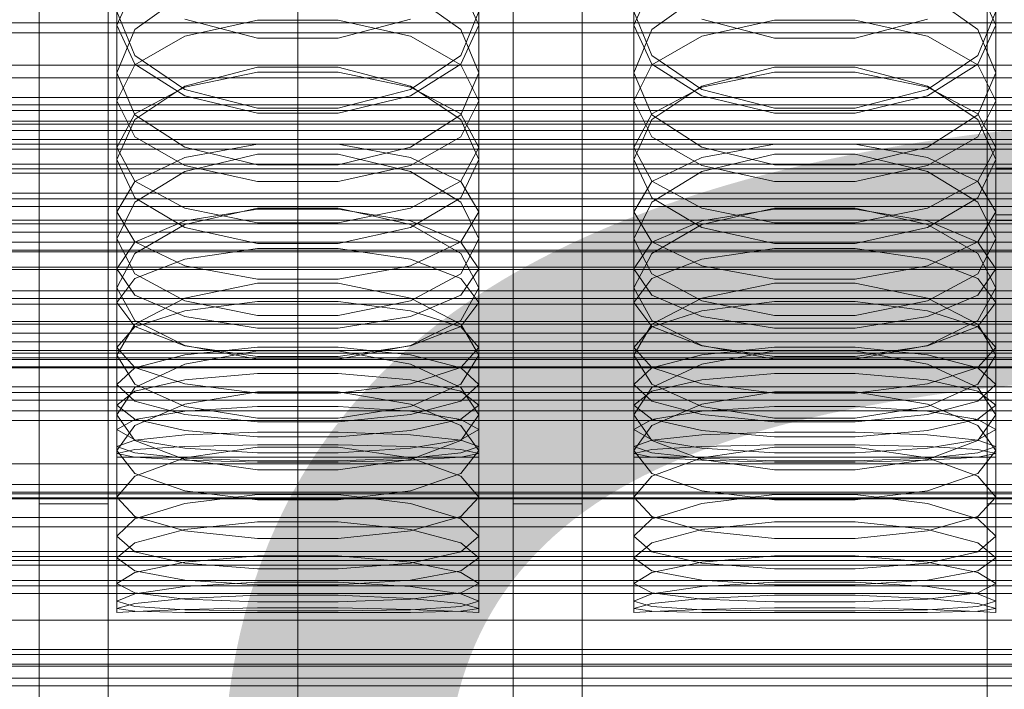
# Model space of a CAD drawing. Header units: millimetres. Extents: x -3490 to 61924, y -72580 to 6847.
# Tile 146 of 256: x 18 to 132, y -34676 to -34598. Entities that reach past the tile are written whole.
import ezdxf

# ---------------------------------------------------------------- set-up
doc = ezdxf.new("R2010")
doc.units = ezdxf.units.MM
for name, color, linetype, lineweight in [('COTAS_O', 1, 'Continuous', 0), ('COTAS_P', 1, 'Continuous', 0), ('frontal_briquetadora', 7, 'Continuous', 0), ('frontal_C01', 7, 'Continuous', 0), ('frontal_C02', 7, 'Continuous', 0), ('frontal_C03', 7, 'Continuous', 0), ('frontal_mezcladora', 7, 'Continuous', 0), ('frontal_secador', 7, 'Continuous', 0)]:
    doc.layers.add(name, color=color, linetype=linetype, lineweight=lineweight)
doc.dimstyles.new('R19_100', dxfattribs={"dimtxt": 250, "dimasz": 150, "dimexe": 150, "dimexo": 80, "dimgap": 100, "dimtad": 1, "dimtih": 1, "dimtoh": 1, "dimdsep": 46, "dimcen": 0.09, "dimadec": 0, "dimazin": 0, "dimtfac": 1, "dimtdec": 4, "dimtofl": 0, "dimtmove": 0, "dimatfit": 3, "dimfxl": 1, "dimtolj": 1, "dimtzin": 0, "dimarcsym": 0})

# ---------------------------------------------------------------- blocks, each defined once
blk = doc.blocks.new('DIM_R29_52')
at = {"layer": 'COTAS_P'}
for p, q in [((-1750, -34600), (-1600, -34555)), ((2600, -34600), (2450, -34555)), ((-1750, -35500), (-1750, -34600)), ((-1750, -34600), (2600, -34600)), ((-1750, -34600), (-1600, -34645)), ((2600, -34600), (2450, -34645)), ((2600, -35500), (2600, -34600))]:
    blk.add_line(p, q, dxfattribs=at)
blk.add_text('4350 P', height=250, dxfattribs=at).set_placement((425, -34500))
blk = doc.blocks.new('DIM_R29_58')
at = {"layer": 'COTAS_P'}
for p, q in [((-150, -32300), (550, -32300)), ((550, -32300), (505, -32450)), ((550, -34900), (550, -32300)), ((550, -32300), (595, -32450)), ((550, -34900), (505, -34750)), ((550, -34900), (595, -34750)), ((-150, -34900), (550, -34900))]:
    blk.add_line(p, q, dxfattribs=at)
blk.add_text('2600 P', height=250, rotation=90, dxfattribs=at).set_placement((450, -33600))
blk = doc.blocks.new('DIM_R29_60')
at = {"layer": 'COTAS_O'}
for p, q in [((-650, -33700), (50, -33700)), ((50, -33700), (5, -33850)), ((50, -34900), (50, -33700)), ((50, -33700), (95, -33850)), ((50, -34900), (5, -34750)), ((50, -34900), (95, -34750)), ((-650, -34900), (50, -34900))]:
    blk.add_line(p, q, dxfattribs=at)
blk.add_text('1200 O', height=250, rotation=90, dxfattribs=at).set_placement((-50, -34300))
blk = doc.blocks.new('DIM_R29_61')
at = {"layer": 'COTAS_O'}
for p, q in [((-650, -34200), (-500, -34155)), ((650, -34200), (500, -34155)), ((-650, -34900), (-650, -34200)), ((-650, -34200), (650, -34200)), ((-650, -34200), (-500, -34245)), ((650, -34200), (500, -34245)), ((650, -34900), (650, -34200))]:
    blk.add_line(p, q, dxfattribs=at)
blk.add_text('1300 O', height=250, dxfattribs=at).set_placement((0, -34100))
blk = doc.blocks.new('DIM_R29_66')
at = {"layer": 'COTAS_P'}
for p, q in [((-305, -34680), (395, -34680)), ((395, -34680), (350, -34830)), ((395, -36000), (395, -34680)), ((395, -34680), (440, -34830)), ((395, -36000), (350, -35850)), ((395, -36000), (440, -35850)), ((-305, -36000), (395, -36000))]:
    blk.add_line(p, q, dxfattribs=at)
blk.add_text('1320 P', height=250, rotation=90, dxfattribs=at).set_placement((295, -35340))

msp = doc.modelspace()

# ---------------------------------------------------------------- linework, layer by layer
at = {"layer": 'frontal_briquetadora'}
for p, q in [((29, -34589.538), (29, -34604.666)), ((71, -34589.538), (71, -34604.666)), ((89, -34589.538), (89, -34604.666)), ((131, -34589.538), (131, -34604.666)), ((29, -34599.11), (31.08, -34594.554)), ((36.906, -34595.48), (31.08, -34599.639)), ((68.92, -34599.639), (63.094, -34595.48)), ((68.92, -34594.554), (71, -34599.11)), ((89, -34599.11), (91.08, -34594.554)), ((96.906, -34595.48), (91.08, -34599.639)), ((128.92, -34599.639), (123.094, -34595.48)), ((128.92, -34594.554), (131, -34599.11)), ((31.08, -34602.633), (29, -34597.535)), ((71, -34597.535), (68.92, -34602.634)), ((91.08, -34602.633), (89, -34597.535)), ((131, -34597.535), (128.92, -34602.634)), ((45.327, -34600.632), (36.907, -34598.435)), ((45.327, -34598.547), (36.907, -34600.4)), ((54.673, -34598.547), (45.327, -34598.547)), ((63.093, -34598.435), (54.673, -34600.632)), ((63.093, -34600.4), (54.673, -34598.547)), ((105.327, -34600.632), (96.907, -34598.435)), ((105.327, -34598.547), (96.907, -34600.4)), ((114.673, -34598.547), (105.327, -34598.547)), ((123.093, -34598.435), (114.673, -34600.632)), ((123.093, -34600.4), (114.673, -34598.547)), ((29, -34599.11), (29, -34614.698)), ((29, -34599.11), (31.08, -34603.666)), ((31.08, -34599.639), (29, -34604.666)), ((68.92, -34603.666), (71, -34599.11)), ((71, -34604.666), (68.92, -34599.639)), ((71, -34599.11), (71, -34614.698)), ((89, -34599.11), (89, -34614.698)), ((89, -34599.11), (91.08, -34603.666)), ((91.08, -34599.639), (89, -34604.666)), ((128.92, -34603.666), (131, -34599.11)), ((131, -34604.666), (128.92, -34599.639)), ((131, -34599.11), (131, -34614.698)), ((36.907, -34600.4), (31.08, -34603.738)), ((54.673, -34600.632), (45.327, -34600.632)), ((68.92, -34603.738), (63.093, -34600.4)), ((96.907, -34600.4), (91.08, -34603.738)), ((114.673, -34600.632), (105.327, -34600.632)), ((128.92, -34603.738), (123.093, -34600.4)), ((36.906, -34606.596), (31.08, -34602.633)), ((68.92, -34602.634), (63.094, -34606.596)), ((96.906, -34606.596), (91.08, -34602.633)), ((128.92, -34602.634), (123.094, -34606.596)), ((31.08, -34603.738), (29, -34607.901)), ((29, -34604.666), (31.08, -34609.515)), ((31.08, -34603.666), (36.907, -34607.319)), ((45.326, -34603.999), (36.906, -34606.192)), ((36.907, -34606.298), (45.327, -34604.564)), ((54.674, -34603.999), (45.326, -34603.999)), ((45.327, -34604.564), (54.673, -34604.564)), ((54.673, -34604.564), (63.093, -34606.298)), ((63.094, -34606.192), (54.674, -34603.999)), ((63.093, -34607.319), (68.92, -34603.666)), ((71, -34607.901), (68.92, -34603.738)), ((68.92, -34609.515), (71, -34604.666)), ((91.08, -34603.738), (89, -34607.901)), ((89, -34604.666), (91.08, -34609.515)), ((91.08, -34603.666), (96.907, -34607.319)), ((105.326, -34603.999), (96.906, -34606.192)), ((96.907, -34606.298), (105.327, -34604.564)), ((114.674, -34603.999), (105.326, -34603.999)), ((105.327, -34604.564), (114.673, -34604.564)), ((114.673, -34604.564), (123.093, -34606.298)), ((123.094, -34606.192), (114.674, -34603.999)), ((123.093, -34607.319), (128.92, -34603.666)), ((131, -34607.901), (128.92, -34603.738)), ((128.92, -34609.515), (131, -34604.666)), ((36.906, -34606.192), (31.08, -34610.051)), ((31.08, -34609.422), (36.907, -34606.298)), ((45.326, -34608.746), (36.906, -34606.596)), ((63.094, -34606.596), (54.674, -34608.746)), ((63.093, -34606.298), (68.92, -34609.422)), ((68.92, -34610.051), (63.094, -34606.192)), ((96.906, -34606.192), (91.08, -34610.051)), ((91.08, -34609.422), (96.907, -34606.298)), ((105.326, -34608.746), (96.906, -34606.596)), ((123.094, -34606.596), (114.674, -34608.746)), ((123.093, -34606.298), (128.92, -34609.422)), ((128.92, -34610.051), (123.094, -34606.192)), ((29, -34607.901), (29, -34623.913)), ((29, -34607.901), (31.08, -34612.065)), ((36.907, -34607.319), (45.327, -34609.347)), ((54.673, -34609.347), (63.093, -34607.319)), ((68.92, -34612.065), (71, -34607.901)), ((71, -34607.901), (71, -34623.913)), ((89, -34607.901), (89, -34623.913)), ((89, -34607.901), (91.08, -34612.065)), ((96.907, -34607.319), (105.327, -34609.347)), ((114.673, -34609.347), (123.093, -34607.319)), ((128.92, -34612.065), (131, -34607.901)), ((131, -34607.901), (131, -34623.913)), ((54.674, -34608.746), (45.326, -34608.746)), ((114.674, -34608.746), (105.326, -34608.746)), ((29, -34613.318), (31.08, -34609.422)), ((31.08, -34610.051), (29, -34614.698)), ((31.08, -34609.515), (36.906, -34613.274)), ((45.327, -34609.347), (54.673, -34609.347)), ((63.094, -34613.274), (68.92, -34609.515)), ((68.92, -34609.422), (71, -34613.318)), ((71, -34614.698), (68.92, -34610.051)), ((89, -34613.318), (91.08, -34609.422)), ((91.08, -34610.051), (89, -34614.698)), ((91.08, -34609.515), (96.906, -34613.274)), ((105.327, -34609.347), (114.673, -34609.347)), ((123.094, -34613.274), (128.92, -34609.515)), ((128.92, -34609.422), (131, -34613.318)), ((131, -34614.698), (128.92, -34610.051)), ((31.08, -34612.065), (36.907, -34615.403)), ((63.093, -34615.403), (68.92, -34612.065)), ((91.08, -34612.065), (96.907, -34615.403)), ((123.093, -34615.403), (128.92, -34612.065)), ((29, -34613.318), (29, -34629.59)), ((31.08, -34617.214), (29, -34613.318)), ((36.906, -34613.274), (45.326, -34615.311)), ((36.907, -34614.479), (45.327, -34612.927)), ((45.327, -34612.927), (54.673, -34612.927)), ((54.673, -34612.927), (63.093, -34614.479)), ((54.674, -34615.311), (63.094, -34613.274)), ((71, -34613.318), (68.92, -34617.214)), ((71, -34613.318), (71, -34629.59)), ((89, -34613.318), (89, -34629.59)), ((91.08, -34617.214), (89, -34613.318)), ((96.906, -34613.274), (105.326, -34615.311)), ((96.907, -34614.479), (105.327, -34612.927)), ((105.327, -34612.927), (114.673, -34612.927)), ((114.673, -34612.927), (123.093, -34614.479)), ((114.674, -34615.311), (123.094, -34613.274)), ((131, -34613.318), (128.92, -34617.214)), ((131, -34613.318), (131, -34629.59)), ((31.08, -34619.163), (29, -34614.698)), ((31.08, -34617.275), (36.907, -34614.479)), ((36.906, -34616.105), (45.326, -34614.083)), ((45.326, -34614.083), (54.674, -34614.083)), ((54.674, -34614.083), (63.094, -34616.105)), ((63.093, -34614.479), (68.92, -34617.275)), ((71, -34614.698), (68.92, -34619.163)), ((91.08, -34619.163), (89, -34614.698)), ((91.08, -34617.275), (96.907, -34614.479)), ((96.906, -34616.105), (105.326, -34614.083)), ((105.326, -34614.083), (114.674, -34614.083)), ((114.674, -34614.083), (123.094, -34616.105)), ((123.093, -34614.479), (128.92, -34617.275)), ((131, -34614.698), (128.92, -34619.163)), ((31.08, -34619.655), (36.906, -34616.105)), ((36.907, -34615.403), (45.327, -34617.256)), ((45.326, -34615.311), (54.674, -34615.311)), ((54.673, -34617.256), (63.093, -34615.403)), ((63.094, -34616.105), (68.92, -34619.655)), ((91.08, -34619.655), (96.906, -34616.105)), ((96.907, -34615.403), (105.327, -34617.256)), ((105.326, -34615.311), (114.674, -34615.311)), ((114.673, -34617.256), (123.093, -34615.403)), ((123.094, -34616.105), (128.92, -34619.655)), ((29, -34620.762), (31.08, -34617.275)), ((36.907, -34620.338), (31.08, -34617.214)), ((45.327, -34617.256), (54.673, -34617.256)), ((68.92, -34617.214), (63.093, -34620.338)), ((68.92, -34617.275), (71, -34620.762)), ((89, -34620.762), (91.08, -34617.275)), ((96.907, -34620.338), (91.08, -34617.214)), ((105.327, -34617.256), (114.673, -34617.256)), ((128.92, -34617.214), (123.093, -34620.338)), ((128.92, -34617.275), (131, -34620.762)), ((36.906, -34622.61), (31.08, -34619.163)), ((68.92, -34619.163), (63.094, -34622.61)), ((96.906, -34622.61), (91.08, -34619.163)), ((128.92, -34619.163), (123.094, -34622.61)), ((29, -34623.913), (31.08, -34619.655)), ((29, -34620.762), (29, -34637.392)), ((29, -34620.762), (31.08, -34624.249)), ((45.326, -34620.353), (36.906, -34622.259)), ((45.327, -34622.072), (36.907, -34620.338)), ((45.327, -34620.476), (36.907, -34621.842)), ((54.674, -34620.353), (45.326, -34620.353)), ((54.673, -34620.476), (45.327, -34620.476)), ((63.093, -34620.338), (54.673, -34622.072)), ((63.093, -34621.842), (54.673, -34620.476)), ((63.094, -34622.259), (54.674, -34620.353)), ((68.92, -34619.655), (71, -34623.913)), ((68.92, -34624.249), (71, -34620.762)), ((71, -34620.762), (71, -34637.392)), ((89, -34623.913), (91.08, -34619.655)), ((89, -34620.762), (89, -34637.392)), ((89, -34620.762), (91.08, -34624.249)), ((105.326, -34620.353), (96.906, -34622.259)), ((105.327, -34622.072), (96.907, -34620.338)), ((105.327, -34620.476), (96.907, -34621.842)), ((114.674, -34620.353), (105.326, -34620.353)), ((114.673, -34620.476), (105.327, -34620.476)), ((123.093, -34620.338), (114.673, -34622.072)), ((123.093, -34621.842), (114.673, -34620.476)), ((123.094, -34622.259), (114.674, -34620.353)), ((128.92, -34619.655), (131, -34623.913)), ((128.92, -34624.249), (131, -34620.762)), ((131, -34620.762), (131, -34637.392)), ((36.907, -34621.842), (31.08, -34624.303)), ((68.92, -34624.303), (63.093, -34621.842)), ((96.907, -34621.842), (91.08, -34624.303)), ((128.92, -34624.303), (123.093, -34621.842)), ((36.906, -34622.259), (31.08, -34625.598)), ((45.326, -34624.472), (36.906, -34622.61)), ((54.673, -34622.072), (45.327, -34622.072)), ((63.094, -34622.61), (54.674, -34624.472)), ((68.92, -34625.598), (63.094, -34622.259)), ((96.906, -34622.259), (91.08, -34625.598)), ((105.326, -34624.472), (96.906, -34622.61)), ((114.673, -34622.072), (105.327, -34622.072)), ((123.094, -34622.61), (114.674, -34624.472)), ((128.92, -34625.598), (123.094, -34622.259)), ((31.08, -34627.982), (29, -34623.913)), ((71, -34623.913), (68.92, -34627.982)), ((91.08, -34627.982), (89, -34623.913)), ((131, -34623.913), (128.92, -34627.982)), ((31.08, -34624.303), (29, -34627.373)), ((31.08, -34624.249), (36.907, -34627.045)), ((36.907, -34626.287), (45.327, -34625.047)), ((54.674, -34624.472), (45.326, -34624.472)), ((45.327, -34625.047), (54.673, -34625.047)), ((54.673, -34625.047), (63.093, -34626.287)), ((63.093, -34627.045), (68.92, -34624.249)), ((71, -34627.373), (68.92, -34624.303)), ((91.08, -34624.303), (89, -34627.373)), ((91.08, -34624.249), (96.907, -34627.045)), ((96.907, -34626.287), (105.327, -34625.047)), ((114.674, -34624.472), (105.326, -34624.472)), ((105.327, -34625.047), (114.673, -34625.047)), ((114.673, -34625.047), (123.093, -34626.287)), ((123.093, -34627.045), (128.92, -34624.249)), ((131, -34627.373), (128.92, -34624.303)), ((31.08, -34625.598), (29, -34629.59)), ((31.08, -34628.522), (36.907, -34626.287)), ((63.093, -34626.287), (68.92, -34628.522)), ((71, -34629.59), (68.92, -34625.598)), ((91.08, -34625.598), (89, -34629.59)), ((91.08, -34628.522), (96.907, -34626.287)), ((123.093, -34626.287), (128.92, -34628.522)), ((131, -34629.59), (128.92, -34625.598)), ((29, -34627.373), (29, -34644.321)), ((29, -34627.373), (31.08, -34630.442)), ((36.907, -34627.045), (45.327, -34628.597)), ((54.673, -34628.597), (63.093, -34627.045)), ((68.92, -34630.442), (71, -34627.373)), ((71, -34627.373), (71, -34644.321)), ((89, -34627.373), (89, -34644.321)), ((89, -34627.373), (91.08, -34630.442)), ((96.907, -34627.045), (105.327, -34628.597)), ((114.673, -34628.597), (123.093, -34627.045)), ((128.92, -34630.442), (131, -34627.373)), ((131, -34627.373), (131, -34644.321)), ((29, -34631.309), (31.08, -34628.522)), ((36.906, -34631.109), (31.08, -34627.982)), ((45.327, -34628.597), (54.673, -34628.597)), ((68.92, -34627.982), (63.094, -34631.109)), ((68.92, -34628.522), (71, -34631.309)), ((89, -34631.309), (91.08, -34628.522)), ((96.906, -34631.109), (91.08, -34627.982)), ((105.327, -34628.597), (114.673, -34628.597)), ((128.92, -34627.982), (123.094, -34631.109)), ((128.92, -34628.522), (131, -34631.309)), ((29, -34629.59), (31.08, -34633.39)), ((45.326, -34629.063), (36.906, -34630.791)), ((54.674, -34629.063), (45.326, -34629.063)), ((63.094, -34630.791), (54.674, -34629.063)), ((68.92, -34633.39), (71, -34629.59)), ((89, -34629.59), (91.08, -34633.39)), ((105.326, -34629.063), (96.906, -34630.791)), ((114.674, -34629.063), (105.326, -34629.063)), ((123.094, -34630.791), (114.674, -34629.063)), ((128.92, -34633.39), (131, -34629.59)), ((31.08, -34630.442), (36.907, -34632.904)), ((36.906, -34630.791), (31.08, -34633.807)), ((63.093, -34632.904), (68.92, -34630.442)), ((68.92, -34633.807), (63.094, -34630.791)), ((91.08, -34630.442), (96.907, -34632.904)), ((96.906, -34630.791), (91.08, -34633.807)), ((123.093, -34632.904), (128.92, -34630.442)), ((128.92, -34633.807), (123.094, -34630.791)), ((29, -34631.309), (29, -34648.447)), ((31.08, -34634.097), (29, -34631.309)), ((45.326, -34632.791), (36.906, -34631.109)), ((36.907, -34632.248), (45.327, -34631.199)), ((45.327, -34631.199), (54.673, -34631.199)), ((54.673, -34631.199), (63.093, -34632.248)), ((63.094, -34631.109), (54.674, -34632.791)), ((71, -34631.309), (68.92, -34634.097)), ((71, -34631.309), (71, -34648.447)), ((89, -34631.309), (89, -34648.447)), ((91.08, -34634.097), (89, -34631.309)), ((105.326, -34632.791), (96.906, -34631.109)), ((96.907, -34632.248), (105.327, -34631.199)), ((105.327, -34631.199), (114.673, -34631.199)), ((114.673, -34631.199), (123.093, -34632.248)), ((123.094, -34631.109), (114.674, -34632.791)), ((131, -34631.309), (128.92, -34634.097)), ((131, -34631.309), (131, -34648.447)), ((31.08, -34634.139), (36.907, -34632.248)), ((36.907, -34632.904), (45.327, -34634.27)), ((54.674, -34632.791), (45.326, -34632.791)), ((54.673, -34634.27), (63.093, -34632.904)), ((63.093, -34632.248), (68.92, -34634.139)), ((91.08, -34634.139), (96.907, -34632.248)), ((96.907, -34632.904), (105.327, -34634.27)), ((114.674, -34632.791), (105.326, -34632.791)), ((114.673, -34634.27), (123.093, -34632.904)), ((123.093, -34632.248), (128.92, -34634.139)), ((31.08, -34633.807), (29, -34637.392)), ((29, -34636.498), (31.08, -34634.139)), ((31.08, -34633.39), (36.906, -34636.299)), ((36.907, -34636.332), (31.08, -34634.097)), ((45.327, -34634.27), (54.673, -34634.27)), ((68.92, -34634.097), (63.093, -34636.332)), ((63.094, -34636.299), (68.92, -34633.39)), ((71, -34637.392), (68.92, -34633.807)), ((68.92, -34634.139), (71, -34636.498)), ((91.08, -34633.807), (89, -34637.392)), ((89, -34636.498), (91.08, -34634.139)), ((91.08, -34633.39), (96.906, -34636.299)), ((96.907, -34636.332), (91.08, -34634.097)), ((105.327, -34634.27), (114.673, -34634.27)), ((128.92, -34634.097), (123.093, -34636.332)), ((123.094, -34636.299), (128.92, -34633.39)), ((131, -34637.392), (128.92, -34633.807)), ((128.92, -34634.139), (131, -34636.498)), ((29, -34636.498), (29, -34653.884)), ((29, -34636.498), (31.08, -34638.856)), ((36.906, -34636.299), (45.326, -34637.86)), ((45.327, -34637.572), (36.907, -34636.332)), ((45.327, -34636.493), (36.907, -34637.349)), ((54.673, -34636.493), (45.327, -34636.493)), ((63.093, -34636.332), (54.673, -34637.572)), ((63.093, -34637.349), (54.673, -34636.493)), ((54.674, -34637.86), (63.094, -34636.299)), ((68.92, -34638.856), (71, -34636.498)), ((71, -34636.498), (71, -34653.884)), ((89, -34636.498), (89, -34653.884)), ((89, -34636.498), (91.08, -34638.856)), ((96.906, -34636.299), (105.326, -34637.86)), ((105.327, -34637.572), (96.907, -34636.332)), ((105.327, -34636.493), (96.907, -34637.349)), ((114.673, -34636.493), (105.327, -34636.493)), ((123.093, -34636.332), (114.673, -34637.572)), ((123.093, -34637.349), (114.673, -34636.493)), ((114.674, -34637.86), (123.094, -34636.299)), ((128.92, -34638.856), (131, -34636.498)), ((131, -34636.498), (131, -34653.884)), ((31.08, -34640.781), (29, -34637.392)), ((36.907, -34637.349), (31.08, -34638.892)), ((36.906, -34638.466), (45.326, -34636.92)), ((45.326, -34636.92), (54.674, -34636.92)), ((45.326, -34637.86), (54.674, -34637.86)), ((54.673, -34637.572), (45.327, -34637.572)), ((54.674, -34636.92), (63.094, -34638.466)), ((68.92, -34638.892), (63.093, -34637.349)), ((71, -34637.392), (68.92, -34640.781)), ((91.08, -34640.781), (89, -34637.392)), ((96.907, -34637.349), (91.08, -34638.892)), ((96.906, -34638.466), (105.326, -34636.92)), ((105.326, -34636.92), (114.674, -34636.92)), ((105.326, -34637.86), (114.674, -34637.86)), ((114.673, -34637.572), (105.327, -34637.572)), ((114.674, -34636.92), (123.094, -34638.466)), ((128.92, -34638.892), (123.093, -34637.349)), ((131, -34637.392), (128.92, -34640.781)), ((31.08, -34638.892), (29, -34640.815)), ((31.08, -34641.151), (36.906, -34638.466)), ((31.08, -34638.856), (36.907, -34640.747)), ((63.093, -34640.747), (68.92, -34638.856)), ((63.094, -34638.466), (68.92, -34641.151)), ((71, -34640.815), (68.92, -34638.892)), ((91.08, -34638.892), (89, -34640.815)), ((91.08, -34641.151), (96.906, -34638.466)), ((91.08, -34638.856), (96.907, -34640.747)), ((123.093, -34640.747), (128.92, -34638.856)), ((123.094, -34638.466), (128.92, -34641.151)), ((131, -34640.815), (128.92, -34638.892)), ((36.907, -34640.265), (45.327, -34639.539)), ((45.327, -34639.539), (54.673, -34639.539)), ((54.673, -34639.539), (63.093, -34640.265)), ((96.907, -34640.265), (105.327, -34639.539)), ((105.327, -34639.539), (114.673, -34639.539)), ((114.673, -34639.539), (123.093, -34640.265)), ((29, -34640.815), (29, -34658.409)), ((29, -34640.815), (31.08, -34642.739)), ((29, -34644.321), (31.08, -34641.151)), ((31.08, -34641.573), (36.907, -34640.265)), ((36.906, -34643.357), (31.08, -34640.781)), ((36.907, -34640.747), (45.327, -34641.797)), ((54.673, -34641.797), (63.093, -34640.747)), ((63.093, -34640.265), (68.92, -34641.573)), ((68.92, -34640.781), (63.094, -34643.357)), ((68.92, -34642.739), (71, -34640.815)), ((68.92, -34641.151), (71, -34644.321)), ((71, -34640.815), (71, -34658.409)), ((89, -34640.815), (89, -34658.409)), ((89, -34640.815), (91.08, -34642.739)), ((89, -34644.321), (91.08, -34641.151)), ((91.08, -34641.573), (96.907, -34640.265)), ((96.906, -34643.357), (91.08, -34640.781)), ((96.907, -34640.747), (105.327, -34641.797)), ((114.673, -34641.797), (123.093, -34640.747)), ((123.093, -34640.265), (128.92, -34641.573)), ((128.92, -34640.781), (123.094, -34643.357)), ((128.92, -34642.739), (131, -34640.815)), ((128.92, -34641.151), (131, -34644.321)), ((131, -34640.815), (131, -34658.409)), ((29, -34643.204), (31.08, -34641.573)), ((45.326, -34641.675), (36.906, -34643.097)), ((54.674, -34641.675), (45.326, -34641.675)), ((45.327, -34641.797), (54.673, -34641.797)), ((63.094, -34643.097), (54.674, -34641.675)), ((68.92, -34641.573), (71, -34643.204)), ((89, -34643.204), (91.08, -34641.573)), ((105.326, -34641.675), (96.906, -34643.097)), ((114.674, -34641.675), (105.326, -34641.675)), ((105.327, -34641.797), (114.673, -34641.797)), ((123.094, -34643.097), (114.674, -34641.675)), ((128.92, -34641.573), (131, -34643.204)), ((29, -34643.204), (29, -34660.914)), ((31.08, -34644.835), (29, -34643.204)), ((31.08, -34642.739), (36.907, -34644.281)), ((36.906, -34643.097), (31.08, -34645.558)), ((45.326, -34644.733), (36.906, -34643.357)), ((36.907, -34643.905), (45.327, -34643.376)), ((45.327, -34643.376), (54.673, -34643.376)), ((54.673, -34643.376), (63.093, -34643.905)), ((63.094, -34643.357), (54.674, -34644.733)), ((63.093, -34644.281), (68.92, -34642.739)), ((68.92, -34645.558), (63.094, -34643.097)), ((71, -34643.204), (68.92, -34644.835)), ((71, -34643.204), (71, -34660.914)), ((89, -34643.204), (89, -34660.914)), ((91.08, -34644.835), (89, -34643.204)), ((91.08, -34642.739), (96.907, -34644.281)), ((96.906, -34643.097), (91.08, -34645.558)), ((105.326, -34644.733), (96.906, -34643.357)), ((96.907, -34643.905), (105.327, -34643.376)), ((105.327, -34643.376), (114.673, -34643.376)), ((114.673, -34643.376), (123.093, -34643.905)), ((123.094, -34643.357), (114.674, -34644.733)), ((123.093, -34644.281), (128.92, -34642.739)), ((128.92, -34645.558), (123.094, -34643.097)), ((131, -34643.204), (128.92, -34644.835)), ((131, -34643.204), (131, -34660.914)), ((31.08, -34647.291), (29, -34644.321)), ((31.08, -34644.859), (36.907, -34643.905)), ((36.907, -34644.281), (45.327, -34645.137)), ((54.674, -34644.733), (45.326, -34644.733)), ((54.673, -34645.137), (63.093, -34644.281)), ((63.093, -34643.905), (68.92, -34644.859)), ((71, -34644.321), (68.92, -34647.291)), ((91.08, -34647.291), (89, -34644.321)), ((91.08, -34644.859), (96.907, -34643.905)), ((96.907, -34644.281), (105.327, -34645.137)), ((114.674, -34644.733), (105.326, -34644.733)), ((114.673, -34645.137), (123.093, -34644.281)), ((123.093, -34643.905), (128.92, -34644.859)), ((131, -34644.321), (128.92, -34647.291)), ((29, -34646.048), (31.08, -34644.859)), ((31.08, -34645.558), (29, -34648.447)), ((36.907, -34646.144), (31.08, -34644.835)), ((45.327, -34645.137), (54.673, -34645.137)), ((68.92, -34644.835), (63.093, -34646.144)), ((68.92, -34644.859), (71, -34646.048)), ((71, -34648.447), (68.92, -34645.558)), ((89, -34646.048), (91.08, -34644.859)), ((91.08, -34645.558), (89, -34648.447)), ((96.907, -34646.144), (91.08, -34644.835)), ((105.327, -34645.137), (114.673, -34645.137)), ((128.92, -34644.835), (123.093, -34646.144)), ((128.92, -34644.859), (131, -34646.048)), ((131, -34648.447), (128.92, -34645.558)), ((29, -34646.048), (29, -34663.894)), ((29, -34646.048), (31.08, -34647.238)), ((36.907, -34646.656), (31.08, -34647.254)), ((45.327, -34646.869), (36.907, -34646.144)), ((45.327, -34646.325), (36.907, -34646.656)), ((54.673, -34646.325), (45.327, -34646.325)), ((54.673, -34646.869), (45.327, -34646.869)), ((63.093, -34646.144), (54.673, -34646.869)), ((63.093, -34646.656), (54.673, -34646.325)), ((68.92, -34647.254), (63.093, -34646.656)), ((68.92, -34647.238), (71, -34646.048)), ((71, -34646.048), (71, -34663.894)), ((89, -34646.048), (89, -34663.894)), ((89, -34646.048), (91.08, -34647.238)), ((96.907, -34646.656), (91.08, -34647.254)), ((105.327, -34646.869), (96.907, -34646.144)), ((105.327, -34646.325), (96.907, -34646.656)), ((114.673, -34646.325), (105.327, -34646.325)), ((114.673, -34646.869), (105.327, -34646.869)), ((123.093, -34646.144), (114.673, -34646.869)), ((123.093, -34646.656), (114.673, -34646.325)), ((128.92, -34647.254), (123.093, -34646.656)), ((128.92, -34647.238), (131, -34646.048)), ((131, -34646.048), (131, -34663.894)), ((31.08, -34647.254), (29, -34647.998)), ((29, -34647.998), (29, -34665.938)), ((29, -34647.998), (31.08, -34648.743)), ((31.08, -34647.238), (36.907, -34648.191)), ((36.906, -34649.528), (31.08, -34647.291)), ((31.08, -34648.352), (36.907, -34647.994)), ((45.326, -34648.069), (36.906, -34649.303)), ((36.907, -34647.994), (45.327, -34647.795)), ((54.674, -34648.069), (45.326, -34648.069)), ((45.327, -34647.795), (54.673, -34647.795)), ((54.673, -34647.795), (63.093, -34647.994)), ((63.094, -34649.303), (54.674, -34648.069)), ((63.093, -34648.191), (68.92, -34647.238)), ((63.093, -34647.994), (68.92, -34648.352)), ((68.92, -34647.291), (63.094, -34649.528)), ((71, -34647.998), (68.92, -34647.254)), ((68.92, -34648.743), (71, -34647.998)), ((71, -34647.998), (71, -34665.938)), ((91.08, -34647.254), (89, -34647.998)), ((89, -34647.998), (89, -34665.938)), ((89, -34647.998), (91.08, -34648.743)), ((91.08, -34647.238), (96.907, -34648.191)), ((96.906, -34649.528), (91.08, -34647.291)), ((91.08, -34648.352), (96.907, -34647.994)), ((105.326, -34648.069), (96.906, -34649.303)), ((96.907, -34647.994), (105.327, -34647.795)), ((114.674, -34648.069), (105.326, -34648.069)), ((105.327, -34647.795), (114.673, -34647.795)), ((114.673, -34647.795), (123.093, -34647.994)), ((123.094, -34649.303), (114.674, -34648.069)), ((123.093, -34648.191), (128.92, -34647.238)), ((123.093, -34647.994), (128.92, -34648.352)), ((128.92, -34647.291), (123.094, -34649.528)), ((131, -34647.998), (128.92, -34647.254)), ((128.92, -34648.743), (131, -34647.998)), ((131, -34647.998), (131, -34665.938)), ((29, -34648.799), (31.08, -34648.352)), ((29, -34648.447), (31.08, -34651.133)), ((29, -34648.799), (29, -34666.778)), ((31.08, -34649.246), (29, -34648.799)), ((29, -34649.25), (29, -34667.25)), ((29, -34649.25), (31.08, -34649.25)), ((31.08, -34648.743), (36.907, -34649.34)), ((36.907, -34649.605), (31.08, -34649.246)), ((31.08, -34649.25), (36.907, -34649.25)), ((36.906, -34649.303), (31.08, -34651.424)), ((36.907, -34648.191), (45.327, -34648.721)), ((36.907, -34649.25), (45.327, -34649.25)), ((45.327, -34648.721), (54.673, -34648.721)), ((45.327, -34649.25), (54.673, -34649.25)), ((54.673, -34648.721), (63.093, -34648.191)), ((54.673, -34649.25), (63.093, -34649.25)), ((63.093, -34649.34), (68.92, -34648.743)), ((68.92, -34649.246), (63.093, -34649.605)), ((63.093, -34649.25), (68.92, -34649.25)), ((68.92, -34651.424), (63.094, -34649.303)), ((68.92, -34648.352), (71, -34648.799)), ((68.92, -34651.133), (71, -34648.447)), ((71, -34648.799), (68.92, -34649.246)), ((68.92, -34649.25), (71, -34649.25)), ((71, -34648.799), (71, -34666.778)), ((71, -34649.25), (71, -34667.25)), ((89, -34648.799), (91.08, -34648.352)), ((89, -34648.447), (91.08, -34651.133)), ((89, -34648.799), (89, -34666.778)), ((91.08, -34649.246), (89, -34648.799)), ((89, -34649.25), (89, -34667.25)), ((89, -34649.25), (91.08, -34649.25)), ((91.08, -34648.743), (96.907, -34649.34)), ((96.907, -34649.605), (91.08, -34649.246)), ((91.08, -34649.25), (96.907, -34649.25)), ((96.906, -34649.303), (91.08, -34651.424)), ((96.907, -34648.191), (105.327, -34648.721)), ((96.907, -34649.25), (105.327, -34649.25)), ((105.327, -34648.721), (114.673, -34648.721)), ((105.327, -34649.25), (114.673, -34649.25)), ((114.673, -34648.721), (123.093, -34648.191)), ((114.673, -34649.25), (123.093, -34649.25)), ((123.093, -34649.34), (128.92, -34648.743)), ((128.92, -34649.246), (123.093, -34649.605)), ((123.093, -34649.25), (128.92, -34649.25)), ((128.92, -34651.424), (123.094, -34649.303)), ((128.92, -34648.352), (131, -34648.799)), ((128.92, -34651.133), (131, -34648.447)), ((131, -34648.799), (128.92, -34649.246)), ((128.92, -34649.25), (131, -34649.25)), ((131, -34648.799), (131, -34666.778)), ((131, -34649.25), (131, -34667.25)), ((45.326, -34650.715), (36.906, -34649.528)), ((36.907, -34649.34), (45.327, -34649.671)), ((45.327, -34649.804), (36.907, -34649.605)), ((45.327, -34649.671), (54.673, -34649.671)), ((54.673, -34649.804), (45.327, -34649.804)), ((54.673, -34649.671), (63.093, -34649.34)), ((63.093, -34649.605), (54.673, -34649.804)), ((63.094, -34649.528), (54.674, -34650.715)), ((105.326, -34650.715), (96.906, -34649.528)), ((96.907, -34649.34), (105.327, -34649.671)), ((105.327, -34649.804), (96.907, -34649.605)), ((105.327, -34649.671), (114.673, -34649.671)), ((114.673, -34649.804), (105.327, -34649.804)), ((114.673, -34649.671), (123.093, -34649.34)), ((123.093, -34649.605), (114.673, -34649.804)), ((123.094, -34649.528), (114.674, -34650.715)), ((31.08, -34651.424), (29, -34653.884)), ((31.08, -34651.133), (36.906, -34653.142)), ((54.674, -34650.715), (45.326, -34650.715)), ((63.094, -34653.142), (68.92, -34651.133)), ((71, -34653.884), (68.92, -34651.424)), ((91.08, -34651.424), (89, -34653.884)), ((91.08, -34651.133), (96.906, -34653.142)), ((114.674, -34650.715), (105.326, -34650.715)), ((123.094, -34653.142), (128.92, -34651.133)), ((131, -34653.884), (128.92, -34651.424)), ((31.08, -34656.141), (29, -34653.884)), ((36.906, -34653.142), (45.326, -34654.2)), ((36.906, -34654.607), (45.326, -34653.565)), ((45.326, -34653.565), (54.674, -34653.565)), ((54.674, -34654.2), (63.094, -34653.142)), ((54.674, -34653.565), (63.094, -34654.607)), ((71, -34653.884), (68.92, -34656.141)), ((91.08, -34656.141), (89, -34653.884)), ((96.906, -34653.142), (105.326, -34654.2)), ((96.906, -34654.607), (105.326, -34653.565)), ((105.326, -34653.565), (114.674, -34653.565)), ((114.674, -34654.2), (123.094, -34653.142)), ((114.674, -34653.565), (123.094, -34654.607)), ((131, -34653.884), (128.92, -34656.141)), ((31.08, -34656.382), (36.906, -34654.607)), ((45.326, -34654.2), (54.674, -34654.2)), ((63.094, -34654.607), (68.92, -34656.382)), ((91.08, -34656.382), (96.906, -34654.607)), ((105.326, -34654.2), (114.674, -34654.2)), ((123.094, -34654.607), (128.92, -34656.382)), ((36.906, -34657.802), (31.08, -34656.141)), ((68.92, -34656.141), (63.094, -34657.802)), ((96.906, -34657.802), (91.08, -34656.141)), ((128.92, -34656.141), (123.094, -34657.802)), ((29, -34658.409), (31.08, -34656.382)), ((45.326, -34656.722), (36.906, -34657.636)), ((54.674, -34656.723), (45.326, -34656.722)), ((63.094, -34657.636), (54.674, -34656.723)), ((68.92, -34656.382), (71, -34658.409)), ((89, -34658.409), (91.08, -34656.382)), ((105.326, -34656.722), (96.906, -34657.636)), ((114.674, -34656.723), (105.326, -34656.722)), ((123.094, -34657.636), (114.674, -34656.723)), ((128.92, -34656.382), (131, -34658.409)), ((31.08, -34660.23), (29, -34658.409)), ((36.906, -34657.636), (31.08, -34659.178)), ((45.326, -34658.667), (36.906, -34657.802)), ((63.094, -34657.802), (54.674, -34658.667)), ((68.92, -34659.178), (63.094, -34657.636)), ((71, -34658.409), (68.92, -34660.23)), ((91.08, -34660.23), (89, -34658.409)), ((96.906, -34657.636), (91.08, -34659.178)), ((105.326, -34658.667), (96.906, -34657.802)), ((123.094, -34657.802), (114.674, -34658.667)), ((128.92, -34659.178), (123.094, -34657.636)), ((131, -34658.409), (128.92, -34660.23)), ((31.08, -34659.178), (29, -34660.914)), ((54.674, -34658.667), (45.326, -34658.667)), ((71, -34660.914), (68.92, -34659.178)), ((91.08, -34659.178), (89, -34660.914)), ((114.674, -34658.667), (105.326, -34658.667)), ((131, -34660.914), (128.92, -34659.178)), ((36.906, -34661.54), (31.08, -34660.23)), ((45.326, -34660.692), (36.906, -34661.41)), ((54.674, -34660.692), (45.326, -34660.692)), ((63.094, -34661.41), (54.674, -34660.692)), ((68.92, -34660.23), (63.094, -34661.54)), ((96.906, -34661.54), (91.08, -34660.23)), ((105.326, -34660.692), (96.906, -34661.41)), ((114.674, -34660.692), (105.326, -34660.692)), ((123.094, -34661.41), (114.674, -34660.692)), ((128.92, -34660.23), (123.094, -34661.54)), ((29, -34660.914), (31.08, -34662.441)), ((36.906, -34661.41), (31.08, -34662.6)), ((45.326, -34662.209), (36.906, -34661.54)), ((63.094, -34661.54), (54.674, -34662.209)), ((68.92, -34662.6), (63.094, -34661.41)), ((68.92, -34662.441), (71, -34660.914)), ((89, -34660.914), (91.08, -34662.441)), ((96.906, -34661.41), (91.08, -34662.6)), ((105.326, -34662.209), (96.906, -34661.54)), ((123.094, -34661.54), (114.674, -34662.209)), ((128.92, -34662.6), (123.094, -34661.41)), ((128.92, -34662.441), (131, -34660.914)), ((31.08, -34662.6), (29, -34663.894)), ((31.08, -34662.441), (36.906, -34663.515)), ((54.674, -34662.209), (45.326, -34662.209)), ((63.094, -34663.515), (68.92, -34662.441)), ((71, -34663.894), (68.92, -34662.6)), ((91.08, -34662.6), (89, -34663.894)), ((91.08, -34662.441), (96.906, -34663.515)), ((114.674, -34662.209), (105.326, -34662.209)), ((123.094, -34663.515), (128.92, -34662.441)), ((131, -34663.894), (128.92, -34662.6)), ((31.08, -34664.979), (29, -34663.894)), ((36.906, -34663.515), (45.326, -34664.053)), ((36.906, -34664.254), (45.326, -34663.732)), ((45.326, -34663.732), (54.674, -34663.732)), ((45.326, -34664.053), (54.674, -34664.053)), ((54.674, -34664.053), (63.094, -34663.515)), ((54.674, -34663.732), (63.094, -34664.254)), ((71, -34663.894), (68.92, -34664.979)), ((91.08, -34664.979), (89, -34663.894)), ((96.906, -34663.515), (105.326, -34664.053)), ((96.906, -34664.254), (105.326, -34663.732)), ((105.326, -34663.732), (114.674, -34663.732)), ((105.326, -34664.053), (114.674, -34664.053)), ((114.674, -34664.053), (123.094, -34663.515)), ((114.674, -34663.732), (123.094, -34664.254)), ((131, -34663.894), (128.92, -34664.979)), ((29, -34665.938), (31.08, -34665.088)), ((31.08, -34665.088), (36.906, -34664.254)), ((36.906, -34665.696), (31.08, -34664.979)), ((45.326, -34665.239), (36.906, -34665.629)), ((54.674, -34665.239), (45.326, -34665.239)), ((63.094, -34665.629), (54.674, -34665.239)), ((63.094, -34664.254), (68.92, -34665.088)), ((68.92, -34664.979), (63.094, -34665.696)), ((68.92, -34665.088), (71, -34665.938)), ((89, -34665.938), (91.08, -34665.088)), ((91.08, -34665.088), (96.906, -34664.254)), ((96.906, -34665.696), (91.08, -34664.979)), ((105.326, -34665.239), (96.906, -34665.629)), ((114.674, -34665.239), (105.326, -34665.239)), ((123.094, -34665.629), (114.674, -34665.239)), ((123.094, -34664.254), (128.92, -34665.088)), ((128.92, -34664.979), (123.094, -34665.696)), ((128.92, -34665.088), (131, -34665.938)), ((31.08, -34666.577), (29, -34665.938)), ((31.08, -34666.225), (29, -34666.778)), ((36.906, -34665.629), (31.08, -34666.225)), ((45.326, -34666.036), (36.906, -34665.696)), ((54.674, -34666.036), (45.326, -34666.036)), ((63.094, -34665.696), (54.674, -34666.036)), ((68.92, -34666.225), (63.094, -34665.629)), ((71, -34665.938), (68.92, -34666.577)), ((71, -34666.778), (68.92, -34666.225)), ((91.08, -34666.577), (89, -34665.938)), ((91.08, -34666.225), (89, -34666.778)), ((96.906, -34665.629), (91.08, -34666.225)), ((105.326, -34666.036), (96.906, -34665.696)), ((114.674, -34666.036), (105.326, -34666.036)), ((123.094, -34665.696), (114.674, -34666.036)), ((128.92, -34666.225), (123.094, -34665.629)), ((131, -34665.938), (128.92, -34666.577)), ((131, -34666.778), (128.92, -34666.225)), ((29, -34666.778), (31.08, -34667.119)), ((31.08, -34667.144), (29, -34667.25)), ((36.906, -34666.937), (31.08, -34666.577)), ((36.906, -34666.906), (31.08, -34667.144)), ((31.08, -34667.119), (36.906, -34667.24)), ((45.326, -34666.715), (36.906, -34666.906)), ((45.326, -34667.078), (36.906, -34666.937)), ((36.906, -34667.24), (45.326, -34667.248)), ((54.674, -34666.715), (45.326, -34666.715)), ((54.674, -34667.078), (45.326, -34667.078)), ((45.326, -34667.248), (54.674, -34667.248)), ((63.094, -34666.906), (54.674, -34666.715)), ((63.094, -34666.937), (54.674, -34667.078)), ((54.674, -34667.248), (63.094, -34667.24)), ((68.92, -34666.577), (63.094, -34666.937)), ((68.92, -34667.144), (63.094, -34666.906)), ((63.094, -34667.24), (68.92, -34667.119)), ((68.92, -34667.119), (71, -34666.778)), ((71, -34667.25), (68.92, -34667.144)), ((89, -34666.778), (91.08, -34667.119)), ((91.08, -34667.144), (89, -34667.25)), ((96.906, -34666.937), (91.08, -34666.577)), ((96.906, -34666.906), (91.08, -34667.144)), ((91.08, -34667.119), (96.906, -34667.24)), ((105.326, -34666.715), (96.906, -34666.906)), ((105.326, -34667.078), (96.906, -34666.937)), ((96.906, -34667.24), (105.326, -34667.248)), ((114.674, -34666.715), (105.326, -34666.715)), ((114.674, -34667.078), (105.326, -34667.078)), ((105.326, -34667.248), (114.674, -34667.248)), ((123.094, -34666.906), (114.674, -34666.715)), ((123.094, -34666.937), (114.674, -34667.078)), ((114.674, -34667.248), (123.094, -34667.24)), ((128.92, -34666.577), (123.094, -34666.937)), ((128.92, -34667.144), (123.094, -34666.906)), ((123.094, -34667.24), (128.92, -34667.119)), ((128.92, -34667.119), (131, -34666.778)), ((131, -34667.25), (128.92, -34667.144))]:
    msp.add_line(p, q, dxfattribs=at)
at = {"layer": 'frontal_C01'}
for p, q in [((130, -34782.805), (130, -34520.192)), ((130, -34525.972), (130, -34788.585)), ((131, -34615.721), (131, -34569.884)), ((131, -34621.113), (131, -34575.276)), ((-425, -34610.606), (425, -34610.606)), ((149, -34615.721), (131, -34615.721)), ((131, -34615.721), (131, -34621.113)), ((131, -34621.113), (149, -34621.113)), ((425, -34622.162), (-425, -34622.162)), ((425, -34624.302), (-425, -34624.302)), ((-425, -34635.858), (425, -34635.858)), ((-450, -34660.756), (450, -34660.756)), ((450, -34671.541), (-450, -34671.541))]:
    msp.add_line(p, q, dxfattribs=at)
at = {"layer": 'frontal_C02'}
for p, q in [((130, -34811.926), (130, -34521.432)), ((130, -34527.162), (130, -34817.656)), ((131, -34615.818), (131, -34570.382)), ((131, -34621.779), (131, -34576.343)), ((450, -34603.756), (-450, -34603.756)), ((-425, -34610.274), (425, -34610.274)), ((149, -34615.818), (131, -34615.818)), ((131, -34615.818), (131, -34621.779)), ((425, -34621.728), (-425, -34621.728)), ((131, -34621.779), (149, -34621.779)), ((450, -34625.243), (-450, -34625.243)), ((425, -34625.415), (-425, -34625.415)), ((-450, -34637.165), (450, -34637.165)), ((-425, -34636.869), (425, -34636.869))]:
    msp.add_line(p, q, dxfattribs=at)
at = {"layer": 'frontal_C03'}
for p, q in [((1250, -34607.499), (-1250, -34607.499)), ((1250, -34608.381), (-1250, -34608.381)), ((1250, -34609.034), (-1250, -34609.034)), ((1250, -34611.342), (-1250, -34611.342)), ((-1250, -34612.399), (1250, -34612.399)), ((-1500, -34615.78), (1500, -34615.78)), ((1250, -34615.251), (-1250, -34615.251)), ((1250, -34616.308), (-1250, -34616.308)), ((1250, -34618.616), (-1250, -34618.616)), ((1250, -34619.269), (-1250, -34619.269)), ((1250, -34620.151), (-1250, -34620.151)), ((1500, -34627.188), (-1500, -34627.188)), ((1500, -34627.473), (-1500, -34627.473)), ((1250, -34629.957), (-1250, -34629.957)), ((1250, -34630.838), (-1250, -34630.838)), ((1250, -34631.492), (-1250, -34631.492)), ((1250, -34633.799), (-1250, -34633.799)), ((-1250, -34634.856), (1250, -34634.856)), ((1250, -34637.709), (-1250, -34637.709)), ((-1500, -34638.882), (1500, -34638.882)), ((1250, -34638.766), (-1250, -34638.766)), ((1250, -34641.073), (-1250, -34641.073)), ((1250, -34641.727), (-1250, -34641.727)), ((1250, -34642.608), (-1250, -34642.608)), ((1250, -34652.415), (-1250, -34652.415)), ((1250, -34653.296), (-1250, -34653.296)), ((1250, -34653.949), (-1250, -34653.949)), ((1250, -34656.257), (-1250, -34656.257)), ((-1250, -34657.314), (1250, -34657.314)), ((1250, -34660.166), (-1250, -34660.166)), ((1250, -34661.224), (-1250, -34661.224)), ((1250, -34663.531), (-1250, -34663.531)), ((1250, -34664.184), (-1250, -34664.184)), ((1250, -34665.066), (-1250, -34665.066)), ((1250, -34674.872), (-1250, -34674.872)), ((1250, -34675.754), (-1250, -34675.754))]:
    msp.add_line(p, q, dxfattribs=at)
at = {"layer": 'frontal_mezcladora'}
for p, q in [((20, -34654.654), (20, -34590)), ((28, -34590), (28, -34654.654)), ((75, -34654.654), (75, -34590)), ((83, -34590), (83, -34654.654)), ((130, -34654.654), (130, -34590)), ((-315, -34600), (315, -34600)), ((-420, -34637.898), (240, -34637.898)), ((20, -34654.654), (20, -34709.466)), ((20, -34654.654), (28, -34654.654)), ((28, -34654.654), (28, -34709.466)), ((75, -34654.654), (75, -34709.466)), ((75, -34654.654), (83, -34654.654)), ((83, -34654.654), (83, -34709.466)), ((130, -34654.654), (130, -34709.466)), ((130, -34654.654), (138, -34654.654))]:
    msp.add_line(p, q, dxfattribs=at)
at = {"layer": 'frontal_secador'}
for p, q in [((1360, -34598.859), (-1360, -34598.859)), ((1360, -34605.216), (-1360, -34605.216)), ((1360, -34613.5), (-1360, -34613.5)), ((1250, -34612.924), (-1250, -34612.924)), ((1360, -34623.147), (-1360, -34623.147)), ((-1360, -34633.5), (1360, -34633.5)), ((-1250, -34633.5), (1250, -34633.5)), ((1360, -34643.853), (-1360, -34643.853)), ((-1250, -34645), (1250, -34645)), ((-1400, -34650), (1400, -34650)), ((-1250, -34650), (1250, -34650)), ((1360, -34653.5), (-1360, -34653.5)), ((1250, -34654.076), (-1250, -34654.076)), ((1360, -34661.784), (-1360, -34661.784)), ((1360, -34668.141), (-1360, -34668.141)), ((1360, -34672.137), (-1360, -34672.137)), ((1250, -34673.25), (-1250, -34673.25)), ((1360, -34673.5), (-1360, -34673.5))]:
    msp.add_line(p, q, dxfattribs=at)

# ---------------------------------------------------------------- dimensions: what is measured, and where the dimension line sits
at = {"layer": 'COTAS_O'}
for p2, distance, picture, middle in [((-650, -33700), -700, 'DIM_R29_60', (50, -34300)), ((650, -34900), 700, 'DIM_R29_61', (0, -34200))]:
    dim = msp.add_aligned_dim(p1=(-650, -34900), p2=p2, distance=distance, text='<> O', dimstyle='R19_100', dxfattribs=at)
    dim.commit()
    dim.dimension.update_dxf_attribs({"geometry": picture, "text_midpoint": middle})
at = {"layer": 'COTAS_P'}
for p1, p2, distance, picture, middle in [((-150, -34900), (-150, -32300), -700, 'DIM_R29_58', (550, -33600)), ((-1750, -35500), (2600, -35500), 900, 'DIM_R29_52', (425, -34600)), ((-305, -36000), (-305, -34680), -700, 'DIM_R29_66', (395, -35340))]:
    dim = msp.add_aligned_dim(p1=p1, p2=p2, distance=distance, text='<> P', dimstyle='R19_100', dxfattribs=at)
    dim.commit()
    dim.dimension.update_dxf_attribs({"geometry": picture, "text_midpoint": middle})

doc.saveas('drawing.dxf')
